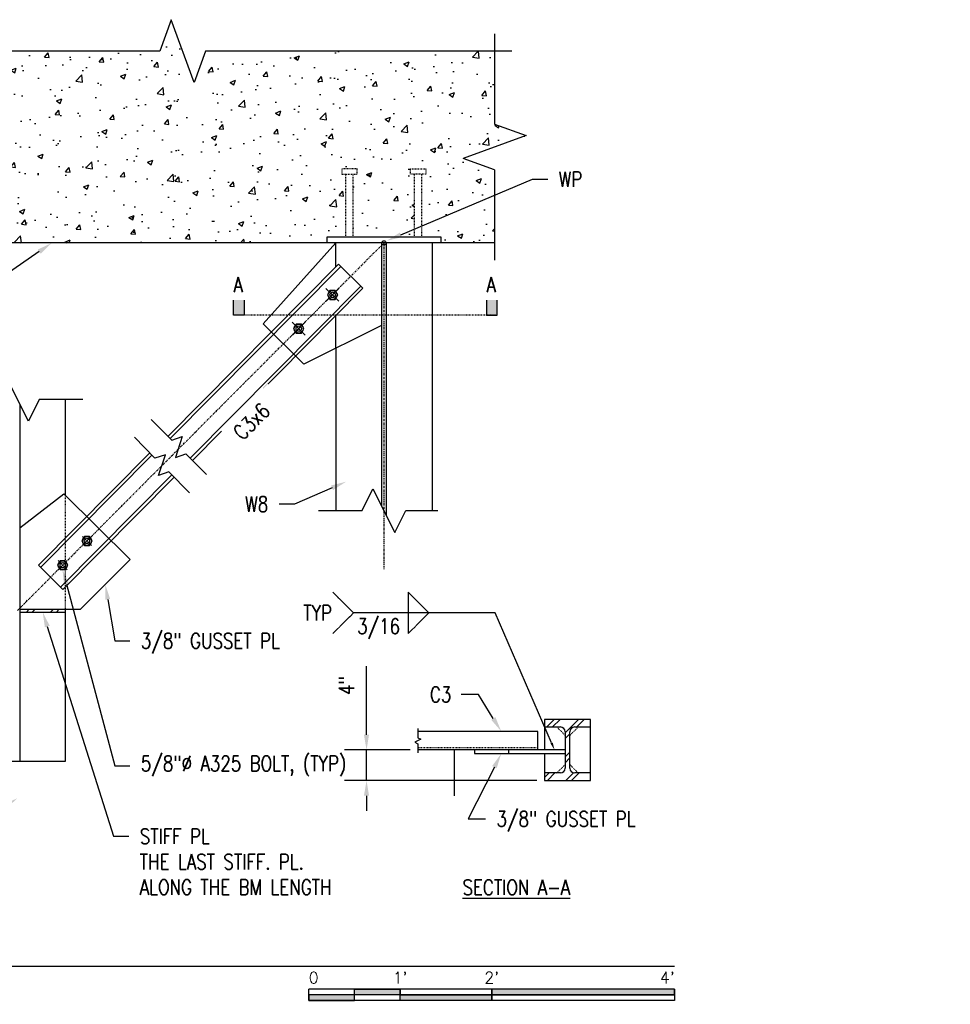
# Model space of a CAD drawing. Header units: inches. Extents: x -28 to 1146, y 31 to 191.
# Tile 12 of 12: x 642 to 764, y 36 to 165. Entities that reach past the tile are written whole.
import ezdxf
from ezdxf import colors
from ezdxf.entities.mleader import LeaderData, LeaderLine
from ezdxf.enums import TextEntityAlignment as Align
from ezdxf.math import Vec2, Vec3

# ---------------------------------------------------------------- set-up
doc = ezdxf.new("R2010")
doc.units = ezdxf.units.IN
doc.header["$MEASUREMENT"] = 0
for name, pattern in [('Center 1_4_', [0.53125, 0.25, -0.09375, 0.09375, -0.09375]), ('CENTER2', [1.125, 0.75, -0.125, 0.125, -0.125]), ('Dash', [0.25, 0.125, -0.125]), ('Hidden 3_32_', [0.140625, 0.09375, -0.046875])]:
    doc.linetypes.add(name, pattern=pattern)
doc.layers.add('A-WALL-PATT', color=8, linetype='Continuous', lineweight=18)
for name, color, linetype in [('M-DETL-PATT', 8, 'Continuous'), ('S-ANNO-DIMS', 1, 'Continuous'), ('S-ANNO-NOTE', 2, 'Continuous'), ('S-ANNO-SYMB', 2, 'Continuous'), ('S-DETL', 90, 'Continuous'), ('S-DETL-CNTR', 1, 'Center 1_4_'), ('S-DETL-HDLN', 1, 'Dash'), ('S-DETL-MEDM', 3, 'Continuous'), ('S-DETL-THIN', 1, 'Continuous')]:
    doc.layers.add(name, color=color, linetype=linetype)
doc.styles.add('Annotative', font='romans.shx', dxfattribs={"width": 0.8, "height": 0.125})
doc.styles.add('Arial', font='romans.shx', dxfattribs={"width": 0.8})
doc.styles.add('TITLES', font='swiss.ttf', dxfattribs={"width": 0.8, "height": 0.25})
doc.dimstyles.new('Annotative', dxfattribs={"dimscale": 0, "dimtxt": 0.125, "dimasz": 0.125, "dimexe": 0.18, "dimexo": 0.0625, "dimgap": 0.09, "dimtad": 1, "dimdec": 3, "dimzin": 3, "dimdsep": 46, "dimlunit": 4, "dimtxsty": 'Annotative', "dimcen": 0.09, "dimclrt": 2, "dimazin": 2, "dimtfac": 1, "dimtdec": 3, "dimtmove": 0, "dimatfit": 0, "dimfxl": 1, "dimtfill": 1, "dimfrac": 2, "dimtolj": 1, "dimtzin": 0, "dimarcsym": 0})

# ---------------------------------------------------------------- blocks, each defined once
blk = doc.blocks.new('*D44')
at = {"layer": 'Defpoints', "color": 0, "transparency": 16777216}
for p in [(694.52, 69.51), (687.79, 65.51), (711.15, 65.51)]:
    blk.add_point(p, dxfattribs=at)
at = {"layer": 'S-ANNO-DIMS', "color": 0, "lineweight": -2, "transparency": 16777216}
for p, q in [((687.79, 71.51), (687.79, 80.51)), ((693.52, 69.51), (684.91, 69.51)), ((687.79, 65.51), (687.79, 69.51)), ((710.15, 65.51), (684.91, 65.51)), ((687.79, 63.51), (687.79, 61.51))]:
    blk.add_line(p, q, dxfattribs=at)
at = {"layer": 'S-ANNO-DIMS', "color": 0, "transparency": 16777216}
for points in [[(687.45, 71.51), (688.12, 71.51), (687.79, 69.51)], [(687.45, 63.51), (688.12, 63.51), (687.79, 65.51)]]:
    blk.add_solid(points, dxfattribs=at)
at = {"layer": 'S-ANNO-DIMS', "color": 2, "lineweight": -3, "transparency": 16777216, "insert": (685.16, 77.96), "char_height": 2, "width": 3.1065, "attachment_point": 5, "rotation": 90, "style": 'Annotative'}
blk.add_mtext('\\A1;4"', dxfattribs=at)
blk = doc.blocks.new('*U69')
for points in [[(-3, -0.2812), (-2.625, -0.2812), (-2.625, -0.2344), (-3, -0.2344)], [(-2.625, -0.188), (-2.25, -0.188), (-2.25, -0.2344), (-2.625, -0.2344)], [(-2.25, -0.2349), (-1.5, -0.2349), (-1.5, -0.2812), (-2.25, -0.2812)], [(-1.5, -0.2344), (0, -0.2344), (0, -0.1875), (-1.5, -0.1875)]]:
    blk.add_hatch(color=256).paths.add_polyline_path(points)
for p, q in [((0, -0.1875), (-3, -0.1875)), ((-3, -0.2812), (-3, -0.1875)), ((0, -0.2344), (-3, -0.2344)), ((-2.625, -0.2807), (-2.625, -0.188)), ((-2.25, -0.2812), (-2.25, -0.1885)), ((-1.5, -0.2812), (-1.5, -0.1885)), ((0, -0.1875), (0, -0.2812)), ((0, -0.2812), (-3, -0.2812))]:
    blk.add_line(p, q)
at = {"flags": 128}
for points in [[(-3, -0.2812), (-2.625, -0.2812), (-2.625, -0.2344), (-3, -0.2344), (-3, -0.2812)], [(-2.625, -0.188), (-2.25, -0.188), (-2.25, -0.2344), (-2.625, -0.2344), (-2.625, -0.188)], [(-2.25, -0.2349), (-1.5, -0.2349), (-1.5, -0.2812), (-2.25, -0.2812), (-2.25, -0.2349)], [(-1.5, -0.2344), (0, -0.2344), (0, -0.1875), (-1.5, -0.1875), (-1.5, -0.2344)]]:
    blk.add_lwpolyline(points, close=True, dxfattribs=at)
at = {"style": 'Arial'}
blk.add_text('0', height=0.0937, dxfattribs=at).set_placement((-3, -0.0937), align=Align.MIDDLE_LEFT)
for s, p in [("1'", (-2.25, -0.0937)), ("2'", (-1.5, -0.0937))]:
    blk.add_text(s, height=0.09375, dxfattribs=at).set_placement(p, align=Align.MIDDLE_CENTER)
blk.add_text("4'", height=0.09375, dxfattribs=at).set_placement((0, -0.0937), align=Align.MIDDLE_RIGHT)
blk = doc.blocks.new('*U74')
at = {"linetype": 'Continuous', "lineweight": -3}
blk.add_line((1.125, 0.625), (8.5732, 0.625), dxfattribs=at)
at = {"lineweight": -3}
blk.add_circle((0.8125, 0.625), 0.3125, dxfattribs=at)
at = {"lineweight": -3, "style": 'Arial'}
blk.add_attdef('DRAWING_AREA_TITLE', text='', height=0.1875, dxfattribs=at).set_placement((1.3743, 0.6339), align=Align.BOTTOM_LEFT)
blk.add_attdef('X#', text='', height=0.1875, dxfattribs=at).set_placement((0.8125, 0.625), align=Align.MIDDLE_CENTER)
blk.add_attdef('SCALE:', text='', height=0.0938, dxfattribs=at).set_placement((1.3743, 0.5606), align=Align.TOP_LEFT)
blk = doc.blocks.new('*U96')
at = {"layer": 'S-ANNO-DIMS', "color": 0, "linetype": 'CENTER2', "transparency": 16777216}
for p, q in [((-0.84, 0), (-0.12, 0)), ((0, 0.12), (0, 0.84)), ((0.12, 0), (0.84, 0)), ((0, -0.84), (0, -0.12))]:
    blk.add_line(p, q, dxfattribs=at)
at = {"layer": 'S-ANNO-DIMS', "color": 0, "linetype": 'Continuous', "transparency": 16777216}
for p, q in [((-0.06, 0), (0.06, 0)), ((0, -0.06), (0, 0.06))]:
    blk.add_line(p, q, dxfattribs=at)
blk = doc.blocks.new('*U97')
at = {"layer": 'S-ANNO-DIMS', "color": 0, "linetype": 'CENTER2', "transparency": 16777216}
for p, q in [((-0.84, 0), (-0.12, 0)), ((0, 0.12), (0, 0.84)), ((0.12, 0), (0.84, 0)), ((0, -0.84), (0, -0.12))]:
    blk.add_line(p, q, dxfattribs=at)
at = {"layer": 'S-ANNO-DIMS', "color": 0, "linetype": 'Continuous', "transparency": 16777216}
for p, q in [((-0.06, 0), (0.06, 0)), ((0, -0.06), (0, 0.06))]:
    blk.add_line(p, q, dxfattribs=at)

msp = doc.modelspace()

# ---------------------------------------------------------------- hatches: boundary and pattern name
at = {"layer": 'A-WALL-PATT', "lineweight": -3}
h = msp.add_hatch(dxfattribs=at)
h.set_pattern_fill('AR-CONC', color=8, style=0)
h.set_pattern_definition([(50, (279.947, 0), (7.1726, -0.62752), [0.75, -8.25]), (355, (279.947, 0), (-1.38751, 7.52192), [0.6, -6.6]), (100.4514, (280.5446, -0.052), (5.78509, 6.8944), [0.6374, -7.01142]), (46.1842, (279.947, 2), (10.67241, -1.6552), [1.125, -12.375]), (96.6356, (280.836, 1.862), (9.34662, 9.74119), [0.9561, -10.51714]), (351.1842, (279.947, 2), (9.34662, 9.74119), [0.9, -9.9]), (21, (280.947, 1.5), (5.96907, -4.02619), [0.75, -8.25]), (326, (280.947, 1.5), (2.43315, 7.2515), [0.6, -6.6]), (71.4514, (281.444, 1.1645), (8.40222, 3.22531), [0.6374, -7.01142]), (37.5, (279.947, 0), (0.121599, 3.328939), [0, -6.52, 0, -6.7, 0, -6.625]), (7.5, (279.947, 0), (2.630695, 3.944117), [0, -3.82, 0, -6.37, 0, -2.525]), (327.5, (277.717, 0), (5.338224, -0.225549), [0, -2.5, 0, -7.8, 0, -10.35]), (317.5, (276.717, 0), (5.83186, 1.00105), [0, -3.25, 0, -5.18, 0, -7.35])])
h.paths.add_polyline_path([(682.5659, 136.0426), (682.5659, 136.7926), (685.0934, 136.7926), (685.0934, 145.0603), (684.562, 145.0603), (684.562, 145.7689), (686.5698, 145.7689), (686.5698, 145.0603), (686.0383, 145.0603), (686.0383, 136.7926), (694.0934, 136.7926), (694.0934, 145.0603), (693.562, 145.0603), (693.562, 145.7689), (695.5698, 145.7689), (695.5698, 145.0603), (695.0383, 145.0603), (695.0383, 136.7926), (697.5659, 136.7926), (697.5659, 136.0426), (704.5902, 136.0426), (704.5902, 145.6318), (700.469, 147.1318), (708.7114, 150.1318), (704.5902, 151.6318), (704.5902, 161.221), (666.6783, 161.221), (665.1783, 157.0998), (662.1783, 165.3423), (660.6783, 161.221), (622.7664, 161.221), (622.7664, 151.6318), (626.8876, 150.1318), (618.6452, 147.1318), (622.7664, 145.6318), (622.7664, 136.0426), (663.1097, 136.0426)])
for points in [[(671.7288, 126.5501), (671.7288, 128.8001), (670.3224, 128.8001), (670.3224, 126.5501)], [(704.9257, 126.5501), (704.9257, 128.7627), (703.5192, 128.7627), (703.5192, 126.5501)]]:
    msp.add_hatch(color=8, dxfattribs=at).paths.add_polyline_path(points)
h = msp.add_hatch(dxfattribs=at)
h.set_pattern_fill('FP_10', color=8, style=0, pattern_type=2)
h.set_pattern_definition([(45, (279.947, 0), (-1.583919, 1.583919), []), (45, (279.947, 2.4), (-1.583919, 1.583919), [])])
h.paths.add_polyline_path([(648.3051, 87.6144), (648.3051, 87.9894), (642.3051, 87.9894), (642.3051, 87.6144)])
h.paths.add_polyline_path([(635.6781, 87.6144), (641.6781, 87.6144), (641.6781, 87.9894), (635.6781, 87.9894)])
at = {"layer": 'M-DETL-PATT', "lineweight": -3}
h = msp.add_hatch(dxfattribs=at)
h.set_pattern_fill('FP_10', color=8, style=0, pattern_type=2)
h.set_pattern_definition([(45, (298.697, -7.5807), (-1.583919, 1.583919), []), (45, (298.697, -5.1807), (-1.583919, 1.583919), [])])
h.paths.add_polyline_path([(717.1549, 65.511), (717.1549, 66.4954), (715.0953, 66.4954), (714.9331, 66.5167), (714.7819, 66.5793), (714.652, 66.679), (714.5524, 66.8088), (714.4898, 66.96), (714.4684, 67.1223), (714.4684, 71.8997), (714.4898, 72.062), (714.5524, 72.2132), (714.652, 72.3431), (714.7819, 72.4427), (714.9331, 72.5053), (715.0953, 72.5267), (717.1549, 72.5267), (717.1549, 73.511), (711.1549, 73.511), (711.1549, 72.5267), (713.2145, 72.5267), (713.3767, 72.5053), (713.528, 72.4427), (713.6578, 72.3431), (713.7574, 72.2132), (713.8201, 72.062), (713.8414, 71.8997), (713.8414, 67.1223), (713.8201, 66.96), (713.7574, 66.8088), (713.6578, 66.679), (713.528, 66.5793), (713.3767, 66.5167), (713.2145, 66.4954), (711.1549, 66.4954), (711.1549, 65.511)])

# ---------------------------------------------------------------- linework, layer by layer
at = {"layer": 'S-DETL', "lineweight": -3}
msp.add_line((642.3051, 87.6144), (648.3051, 87.6144), dxfattribs=at)
at = {"layer": 'S-DETL-CNTR', "lineweight": -3}
for p, q in [((641.9916, 87.8018), (690.0659, 136.0426)), ((690.0659, 136.0426), (690.0659, 93.2301))]:
    msp.add_line(p, q, dxfattribs=at)
at = {"layer": 'S-DETL-HDLN', "linetype": 'Hidden 3_32_', "lineweight": -3}
for p, q in [((684.562, 145.7689), (684.562, 145.0603)), ((686.5698, 145.7689), (684.562, 145.7689)), ((684.562, 145.0603), (686.5698, 145.0603)), ((685.0934, 136.7926), (685.0934, 145.0603)), ((686.0383, 136.7926), (686.0383, 145.0603)), ((686.5698, 145.0603), (686.5698, 145.7689)), ((693.562, 145.0603), (693.562, 145.7689)), ((693.562, 145.7689), (695.5698, 145.7689)), ((695.5698, 145.0603), (693.562, 145.0603)), ((694.0934, 136.7926), (694.0934, 145.0603)), ((695.0383, 136.7926), (695.0383, 145.0603)), ((695.5698, 145.7689), (695.5698, 145.0603)), ((704.9257, 126.5501), (670.3224, 126.5501)), ((648.3051, 86.0494), (648.3051, 102.8938)), ((712.7512, 72.5267), (713.8414, 71.4364)), ((715.5586, 72.5267), (714.4684, 71.4364)), ((710.2576, 69.8036), (694.5213, 69.8036)), ((712.7512, 66.4954), (713.8414, 67.5856)), ((715.5586, 66.4954), (714.4684, 67.5856))]:
    msp.add_line(p, q, dxfattribs=at)
at = {"layer": 'S-DETL-MEDM', "lineweight": -3}
for p, q in [((662.1783, 165.3423), (660.6783, 161.221)), ((665.1783, 157.0998), (662.1783, 165.3423)), ((704.5902, 163.471), (704.5902, 151.6318)), ((660.6783, 161.221), (620.5164, 161.221)), ((666.6783, 161.221), (665.1783, 157.0998)), ((706.8402, 161.221), (666.6783, 161.221)), ((704.5902, 151.6318), (708.7114, 150.1318)), ((708.7114, 150.1318), (700.469, 147.1318)), ((704.5902, 145.6318), (700.469, 147.1318)), ((704.5902, 145.6318), (704.5902, 133.7926)), ((704.5902, 136.0426), (622.7664, 136.0426)), ((674.2323, 125.4148), (683.7524, 136.0426)), ((697.5659, 136.7926), (682.5659, 136.7926)), ((682.5659, 136.7926), (682.5659, 136.0426)), ((683.7524, 132.8926), (683.7524, 136.0426)), ((689.7524, 136.0426), (689.7524, 101.5415)), ((690.3794, 136.0426), (690.3794, 100.2876)), ((696.3794, 136.0426), (696.3794, 100.9146)), ((697.5659, 136.0426), (697.5659, 136.7926)), ((684.116, 133.2595), (661.7442, 110.6787)), ((684.4054, 132.9727), (684.116, 133.2595)), ((684.116, 133.2595), (687.3127, 130.0924)), ((662.0336, 110.392), (684.4054, 132.9727)), ((687.0232, 130.3791), (664.6514, 107.7984)), ((664.9409, 107.5116), (687.3127, 130.0924)), ((684.1554, 128.4095), (682.4624, 130.0868)), ((682.4872, 128.3852), (684.1718, 130.0698)), ((682.9915, 129.8133), (682.6533, 129.2276)), ((682.6533, 129.2276), (682.9915, 128.6419)), ((683.6678, 129.8133), (682.9915, 129.8133)), ((684.0059, 129.2276), (683.6678, 129.8133)), ((683.6678, 128.6419), (684.0059, 129.2276)), ((687.3127, 130.0924), (687.0232, 130.3791)), ((682.9915, 128.6419), (683.6678, 128.6419)), ((679.5602, 120.1362), (674.2323, 125.4148)), ((679.7467, 123.9596), (678.0537, 125.6368)), ((678.0576, 123.9556), (679.7428, 125.6408)), ((678.562, 125.3839), (678.2239, 124.7982)), ((679.2384, 125.3839), (678.562, 125.3839)), ((679.5765, 124.7982), (679.2384, 125.3839)), ((683.7524, 122.2182), (683.7524, 126.4988)), ((678.2239, 124.7982), (678.562, 124.2125)), ((678.562, 124.2125), (679.2384, 124.2125)), ((679.2384, 124.2125), (679.5765, 124.7982)), ((689.7524, 125.1979), (679.5602, 120.1362)), ((683.7524, 122.2182), (683.7524, 100.9146)), ((643.4252, 112.6548), (640.558, 118.3892)), ((644.8588, 115.522), (643.4252, 112.6548)), ((650.5551, 115.522), (644.8588, 115.522)), ((648.3051, 102.8938), (648.3051, 115.522)), ((642.3051, 114.895), (642.3051, 68.0559)), ((659.5282, 112.8742), (662.2588, 110.1688)), ((660.0376, 107.8112), (657.3322, 110.5418)), ((662.2588, 110.1688), (663.6157, 110.6281)), ((663.6157, 110.6281), (662.7224, 107.9059)), ((659.341, 108.4845), (644.7448, 93.752)), ((645.0343, 93.4652), (659.6305, 108.1977)), ((661.3987, 108.2578), (660.0376, 107.8112)), ((660.48, 105.5441), (661.3987, 108.2578)), ((662.7224, 107.9059), (664.0793, 108.3652)), ((664.0793, 108.3652), (666.8099, 105.6599)), ((661.8411, 105.9907), (660.48, 105.5441)), ((664.5465, 103.2601), (661.8411, 105.9907)), ((662.2483, 105.6042), (647.6521, 90.8716)), ((647.9415, 90.5848), (662.5377, 105.3174)), ((687.1987, 100.9146), (688.6323, 103.7818)), ((688.6323, 103.7818), (691.4995, 98.0473)), ((642.3051, 98.6464), (648.0767, 103.1201)), ((648.0767, 103.1201), (656.7665, 94.5108)), ((681.5024, 100.9146), (687.1987, 100.9146)), ((691.4995, 98.0473), (692.9331, 100.9146)), ((692.9331, 100.9146), (697.1294, 100.9146)), ((650.7697, 97.5354), (650.4316, 96.9497)), ((650.4316, 96.9497), (650.7697, 96.3639)), ((651.4461, 97.5354), (650.7697, 97.5354)), ((651.7842, 96.9497), (651.4461, 97.5354)), ((651.4461, 96.3639), (651.7842, 96.9497)), ((650.7697, 96.3639), (651.4461, 96.3639)), ((647.5932, 94.3478), (647.255, 93.7621)), ((648.2695, 94.3478), (647.5932, 94.3478)), ((648.6077, 93.7621), (648.2695, 94.3478)), ((656.7665, 94.5108), (650.2451, 87.9894)), ((644.7448, 93.752), (647.9415, 90.5848)), ((647.255, 93.7621), (647.5932, 93.1764)), ((647.5932, 93.1764), (648.2695, 93.1764)), ((648.2695, 93.1764), (648.6077, 93.7621)), ((642.3051, 87.9894), (650.2451, 87.9894)), ((648.3051, 68.0559), (648.3051, 87.9894)), ((694.5213, 72.3081), (694.5213, 71.1244)), ((710.2576, 71.9485), (694.5213, 71.9485)), ((694.5213, 71.1244), (694.9159, 70.9271)), ((710.2576, 69.511), (710.2576, 71.9485)), ((713.8414, 71.8997), (713.8414, 67.1223)), ((694.9159, 70.9271), (694.1267, 70.5325)), ((694.1267, 70.5325), (694.5213, 70.3352)), ((694.5213, 70.3352), (694.5213, 69.1514)), ((713.8414, 69.511), (694.5213, 69.511)), ((701.9647, 69.511), (701.9647, 69.0408)), ((701.9647, 69.0408), (713.8414, 69.0408)), ((706.4186, 69.511), (706.4186, 69.0408)), ((635.6781, 68.0559), (648.3051, 68.0559)), ((711.1549, 65.511), (717.1549, 65.511))]:
    msp.add_line(p, q, dxfattribs=at)
for centre, radius in [((690.0659, 136.0426), 0.2812), ((683.3296, 129.2276), 0.5857), ((683.3296, 129.2276), 0.3516), ((678.9002, 124.7982), 0.5857), ((678.9002, 124.7982), 0.3516), ((651.1079, 96.9497), 0.5857), ((651.1079, 96.9497), 0.3516), ((647.9313, 93.7621), 0.5857), ((647.9313, 93.7621), 0.3516)]:
    msp.add_circle(centre, radius, dxfattribs=at)
for centre, start, end in [((715.0953, 71.8997), 90, 180), ((713.2145, 67.1223), 270, 0), ((715.0953, 67.1223), 180, 270)]:
    msp.add_arc(centre, 0.627, start, end, dxfattribs=at)
at = {"layer": 'S-DETL-THIN', "lineweight": -3}
for p, q in [((670.3224, 129.3629), (671.7288, 129.3629)), ((671.7288, 129.3629), (671.7288, 126.5501)), ((704.9257, 129.3629), (703.5192, 129.3629)), ((704.9257, 126.5501), (704.9257, 129.3629)), ((671.7288, 128.8001), (670.3224, 128.8001)), ((670.3224, 126.5501), (670.3224, 128.8001)), ((704.9257, 128.7627), (703.5192, 128.7627)), ((703.5192, 128.7627), (703.5192, 126.5501)), ((671.7288, 126.5501), (670.3224, 126.5501)), ((703.5192, 126.5501), (704.9257, 126.5501)), ((717.1549, 73.511), (711.1549, 73.511)), ((711.1549, 73.511), (711.1549, 69.511)), ((711.1549, 72.5267), (713.2145, 72.5267)), ((715.0953, 72.5267), (717.1549, 72.5267)), ((717.1549, 65.511), (717.1549, 73.511)), ((714.4684, 67.1223), (714.4684, 71.8997)), ((699.295, 69.511), (699.295, 63.511)), ((711.1549, 69.0408), (711.1549, 65.511)), ((713.2145, 66.4954), (711.1549, 66.4954)), ((717.1549, 66.4954), (715.0953, 66.4954))]:
    msp.add_line(p, q, dxfattribs=at)
msp.add_arc((713.2145, 71.8997), 0.627, 360, 90, dxfattribs=at)

# ---------------------------------------------------------------- block references
at = {"layer": 'S-ANNO-DIMS', "linetype": 'CENTER2', "rotation": 45.00000000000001}
for name, p in [('*U97', (651.1079, 96.9497)), ('*U96', (647.9313, 93.7621))]:
    msp.add_blockref(name, p, dxfattribs=at)
at = {"layer": 'S-ANNO-SYMB', "lineweight": -3}
ref = msp.add_blockref('*U74', (591.0375, 31.1357), dxfattribs=dict(at, xscale=16, yscale=16, zscale=16))
ref.add_attrib('SCALE:', 'SCALE: 3/4" = 1\'-0"', dxfattribs={"layer": '0', "lineweight": -3, "height": 2, "style": 'Annotative', "width": 0.796875}).set_placement((613.0263, 40.105), align=Align.TOP_LEFT)
ref.add_attrib('DRAWING_AREA_TITLE', 'DETAIL', dxfattribs={"layer": '0', "lineweight": -3, "height": 4, "style": 'TITLES', "width": 0.796875}).set_placement((613.0263, 41.2782), align=Align.BOTTOM_LEFT)
ref.add_attrib('X#', 'D2', dxfattribs={"layer": '0', "lineweight": -3, "height": 4, "style": 'TITLES', "width": 0.796875}).set_placement((604.0375, 41.1357), align=Align.MIDDLE_CENTER)
at = {"layer": 'S-ANNO-SYMB', "lineweight": -3, "xscale": 16, "yscale": 16, "zscale": 16}
msp.add_blockref('*U69', (728.2082, 41.1357), dxfattribs=at)

# ---------------------------------------------------------------- texts
at = {"layer": 'S-ANNO-NOTE', "lineweight": -3, "insert": (700.3799, 52.4842), "char_height": 2, "width": 17.942019, "attachment_point": 1, "line_spacing_factor": 0.981704, "style": 'Annotative'}
msp.add_mtext('{\\LSECTION A-A}', dxfattribs=at)

# ---------------------------------------------------------------- dimensions: what is measured, and where the dimension line sits
at = {"layer": 'S-ANNO-DIMS', "lineweight": -3}
dim = msp.add_linear_dim(base=(687.7857, 65.511), p1=(694.5213, 69.511), p2=(711.1549, 65.511), angle=90, dimstyle='Annotative', override={"dimpost": '\\X', "dimtfill": 0}, dxfattribs=at)
dim.commit()
dim.dimension.update_dxf_attribs({"geometry": '*D44', "text_midpoint": (687.7857, 77.9605), "dimtype": 160})

# ---------------------------------------------------------------- leaders
at = {"layer": 'S-ANNO-NOTE', "lineweight": -3}
ml = msp.add_multileader_mtext('Standard', dxfattribs=at)
ml.set_content('\\A1;WP', color=256, style='Annotative')
ml.set_leader_properties(color=1, linetype='ByLayer', lineweight=-1)
ml.build(insert=Vec2(0, 0))
ml.multileader.update_dxf_attribs({"text_right_attachment_type": 3, "dogleg_length": 0.125, "arrow_head_size": 2, "scale": 16})
ctx = ml.context
ctx.base_point, ctx.scale, ctx.char_height, ctx.arrow_head_size, ctx.landing_gap_size, ctx.plane_origin = Vec3(711.5703, 144.3975), 16, 2, 2, 1.44, Vec3(735.5682, 116.2721)
ctx.right_attachment = 3
notes = []
notes.append((ctx, [(0, (1, 1, 0), (709.5703, 144.3975), (1, 0), 2, [(0, [(690.4438, 136.3304)], 0, [])])]))
ctx.mtext.insert, ctx.mtext.width, ctx.mtext.flow_direction = Vec3(713.0103, 145.3975), 5.231143, 5
ml = msp.add_multileader_mtext('Standard', dxfattribs=at)
ml.set_content('\\A1;GUSSET PL 3/8x5x0\'-5"', color=256, style='Annotative')
ml.set_leader_properties(color=1, linetype='ByLayer', lineweight=-1)
ml.build(insert=Vec2(0, 0))
ml.multileader.update_dxf_attribs({"text_right_attachment_type": 3, "dogleg_length": 0.125, "arrow_head_size": 2, "scale": 16})
ctx = ml.context
ctx.base_point, ctx.scale, ctx.char_height, ctx.arrow_head_size, ctx.landing_gap_size, ctx.plane_origin = Vec3(461.0928, 139.7357), 16, 2, 2, 1.44, Vec3(489.3759, 113.009)
ctx.right_attachment = 3
notes.append((ctx, [(0, (1, 1, 0), (459.0928, 139.7357), (1, 0), 2, [(0, [(437.4566, 139.2209)], 0, [])])]))
ctx.mtext.insert, ctx.mtext.width, ctx.mtext.flow_direction = Vec3(462.5328, 141.069), 34.793942, 5
ml = msp.add_multileader_mtext('Standard', dxfattribs=at)
ml.set_content('\\A1;W8', color=256, style='Annotative')
ml.set_leader_properties(color=1, linetype='ByLayer', lineweight=-1)
ml.build(insert=Vec2(0, 0))
ml.multileader.update_dxf_attribs({"text_right_attachment_type": 3, "dogleg_length": 0.125, "arrow_head_size": 2, "scale": 16})
ctx = ml.context
ctx.base_point, ctx.scale, ctx.char_height, ctx.arrow_head_size, ctx.landing_gap_size, ctx.plane_origin = Vec3(670.481, 101.7654), 16, 2, 2, 1.44, Vec3(692.1216, 67.2082)
ctx.right_attachment, ctx.text_align_type = 3, 2
notes.append((ctx, [(1, (1, 1, 0), (678.3324, 101.7654), (-1, 0), 2, [(0, [(685.0989, 104.7163)], 0, [])])]))
ctx.mtext.insert, ctx.mtext.width, ctx.mtext.alignment, ctx.mtext.flow_direction = Vec3(674.8924, 102.7654), 6.068899, 3, 5
ml = msp.add_multileader_mtext('Standard', dxfattribs=at)
ml.set_content('\\A1;5/8"%%C A325 BOLT, (TYP)', color=256, style='Annotative')
ml.set_leader_properties(color=1, linetype='ByLayer', lineweight=-1)
ml.build(insert=Vec2(0, 0))
ml.multileader.update_dxf_attribs({"text_right_attachment_type": 3, "dogleg_length": 0.125, "arrow_head_size": 2, "scale": 16})
ctx = ml.context
ctx.base_point, ctx.scale, ctx.char_height, ctx.arrow_head_size, ctx.landing_gap_size, ctx.plane_origin = Vec3(656.7489, 67.4078), 16, 2, 2, 1.44, Vec3(695.6724, 1.8072)
ctx.right_attachment = 3
notes.append((ctx, [(0, (1, 1, 0), (654.7489, 67.4078), (1, 0), 2, [(0, [(647.9022, 93.2054)], 0, [])])]))
ctx.mtext.insert, ctx.mtext.width, ctx.mtext.flow_direction = Vec3(658.1889, 68.7411), 16.014676, 5
ml = msp.add_multileader_mtext('Standard', dxfattribs=at)
ml.set_content('\\A1;3/8" GUSSET PL', color=256, style='Annotative')
ml.set_leader_properties(color=1, linetype='ByLayer', lineweight=-1)
ml.build(insert=Vec2(0, 0))
ml.multileader.update_dxf_attribs({"text_right_attachment_type": 3, "dogleg_length": 0.125, "arrow_head_size": 2, "scale": 16})
ctx = ml.context
ctx.base_point, ctx.scale, ctx.char_height, ctx.arrow_head_size, ctx.landing_gap_size, ctx.plane_origin = Vec3(656.7489, 83.8362), 16, 2, 2, 1.44, Vec3(702.7189, 51.5131)
ctx.right_attachment = 3
notes.append((ctx, [(0, (1, 1, 0), (654.7489, 83.8362), (1, 0), 2, [(0, [(653.5058, 91.2501)], 0, [])])]))
ctx.mtext.insert, ctx.mtext.width, ctx.mtext.flow_direction = Vec3(658.1889, 84.8362), 14.791059, 5
ml = msp.add_multileader_mtext('Standard', dxfattribs=at)
ml.set_content('\\A1;STIFF PL\\PTHE LAST STIFF. PL.\\PALONG THE BM LENGTH', color=256, style='Annotative')
ml.set_leader_properties(color=1, linetype='ByLayer', lineweight=-1)
ml.build(insert=Vec2(0, 0))
ml.multileader.update_dxf_attribs({"text_right_attachment_type": 3, "dogleg_length": 0.125, "arrow_head_size": 2, "scale": 16})
ctx = ml.context
ctx.base_point, ctx.scale, ctx.char_height, ctx.arrow_head_size, ctx.landing_gap_size, ctx.plane_origin = Vec3(656.604, 58.1787), 16, 2, 2, 1.44, Vec3(701.7547, 13.3259)
ctx.right_attachment = 3
notes.append((ctx, [(0, (1, 1, 0), (654.604, 58.1787), (1, 0), 2, [(0, [(645.3051, 87.6144)], 0, [])])]))
ctx.mtext.insert, ctx.mtext.width, ctx.mtext.flow_direction = Vec3(658.044, 59.1787), 30.511063, 5
ml = msp.add_multileader_mtext('Standard', dxfattribs=at)
ml.set_content('\\A1;C3', color=256, style='Annotative')
ml.set_leader_properties(color=1, linetype='ByLayer', lineweight=-1)
ml.build(insert=Vec2(0, 0))
ml.multileader.update_dxf_attribs({"text_right_attachment_type": 3, "dogleg_length": 0.36, "arrow_head_size": 2, "scale": 16})
ctx = ml.context
ctx.base_point, ctx.scale, ctx.char_height, ctx.arrow_head_size, ctx.landing_gap_size, ctx.plane_origin = Vec3(694.6685, 76.7838), 16, 2, 2, 1.44, Vec3(751.9804, 42.3519)
ctx.right_attachment = 3
notes.append((ctx, [(1, (1, 1, 0), (702.4793, 76.7838), (-1, 0), 2.2642, [(0, [(705.4653, 71.9485)], 0, [])])]))
ctx.mtext.insert, ctx.mtext.width, ctx.mtext.defined_height, ctx.mtext.flow_direction = Vec3(696.1085, 77.7838), 4.064725, 2.3569, 5
ml = msp.add_multileader_mtext('Standard', dxfattribs=at)
ml.set_content('\\A1;3/8" GUSSET PL', color=256, style='Annotative')
ml.set_leader_properties(color=1, linetype='ByLayer', lineweight=-1)
ml.build(insert=Vec2(0, 0))
ml.multileader.update_dxf_attribs({"text_right_attachment_type": 3, "dogleg_length": 0.36, "arrow_head_size": 2, "scale": 16})
ctx = ml.context
ctx.base_point, ctx.scale, ctx.char_height, ctx.arrow_head_size, ctx.landing_gap_size, ctx.plane_origin = Vec3(703.4043, 60.4623), 16, 2, 2, 1.44, Vec3(751.9804, 21.5416)
ctx.right_attachment = 3
notes.append((ctx, [(0, (1, 1, 0), (701.1401, 60.4623), (1, 0), 2.2642, [(0, [(705.4653, 69.0408)], 0, [])])]))
ctx.mtext.insert, ctx.mtext.width, ctx.mtext.defined_height, ctx.mtext.flow_direction = Vec3(704.8443, 61.4623), 13.434848, 2.3569, 5
ml = msp.add_multileader_mtext('Standard', dxfattribs=at)
ml.set_content('\\A1;SYMM ABOUT CL', color=256, style='Annotative')
ml.set_leader_properties(color=1, linetype='ByLayer', lineweight=-1)
ml.build(insert=Vec2(0, 0))
ml.multileader.update_dxf_attribs({"text_right_attachment_type": 3, "dogleg_length": 0.125, "arrow_head_size": 2, "scale": 16})
ctx = ml.context
ctx.base_point, ctx.scale, ctx.char_height, ctx.arrow_head_size, ctx.landing_gap_size, ctx.plane_origin = Vec3(607.0395, 56.4908), 16, 2, 2, 1.44, Vec3(644.9347, 29.0841)
ctx.right_attachment = 3
notes.append((ctx, [(1, (1, 1, 0), (631.8052, 56.4908), (-1, 0), 2, [(0, [(641.9916, 63.1785)], 0, [])])]))
ctx.mtext.insert, ctx.mtext.width, ctx.mtext.flow_direction = Vec3(608.4795, 57.4908), 22.464838, 5
at = {"layer": 'S-ANNO-SYMB', "lineweight": -3}
ml = msp.add_multileader_mtext('Standard', dxfattribs=at)
ml.set_content('', color=256, style='Annotative')
ml.set_leader_properties(color=256, linetype='ByLayer', lineweight=-1)
ml.build(insert=Vec2(0, 0))
ml.multileader.update_dxf_attribs({"text_right_attachment_type": 3, "dogleg_length": 0.36, "arrow_head_size": 1, "scale": 8})
ctx = ml.context
ctx.base_point, ctx.scale, ctx.char_height, ctx.arrow_head_size, ctx.landing_gap_size, ctx.plane_origin = Vec3(702.3734, 87.4981), 8, 1, 1, 0.72, Vec3(716.556, 86.803)
ctx.right_attachment, ctx.text_align_type = 3, 2
notes.append((ctx, [(0, (1, 1, 0), (704.6539, 87.4981), (-1, 0), 0.8404, [(1, [(712.4623, 69.511)], 0, [])])]))
ctx.mtext.insert, ctx.mtext.alignment, ctx.mtext.flow_direction = Vec3(703.0934, 87.9981), 3, 5
for ctx, leaders in notes:
    for number, flags, end, landing, length, lines in leaders:
        leader = LeaderData()
        leader.index, (leader.has_last_leader_line, leader.has_dogleg_vector, leader.attachment_direction) = number, flags
        leader.last_leader_point, leader.dogleg_vector, leader.dogleg_length = Vec3(end), Vec3(landing), length
        for number, points, colour, breaks in lines:
            line = LeaderLine()
            line.index, line.vertices, line.color, line.breaks = number, Vec3.list(points), colors.encode_raw_color(colour), breaks
            leader.lines.append(line)
        ctx.leaders.append(leader)

# ---------------------------------------------------------------- next in the draw order: texts
at = {"layer": 'S-ANNO-NOTE', "lineweight": -3, "char_height": 2, "width": 1.481121, "attachment_point": 1, "line_spacing_factor": 0.981704, "style": 'Annotative', "bg_fill": 2}
for insert in [(670.3426, 131.5662), (703.5394, 131.5662)]:
    msp.add_mtext('\\pxt3.2,6.4,9.6,12.8,16,19.2,22.4,25.6,28.8,32,35.2,38.4,41.6,44.8,48,51.2,54.4,57.6,60.8,64,67.2,70.4,73.6,76.8,80,83.2,86.4,89.6,92.8,96,99.2,102.4;{A}', dxfattribs=dict(at, insert=insert))
at = {"layer": 'S-ANNO-NOTE', "lineweight": -3, "insert": (670.1098, 111.4397), "char_height": 2, "width": 6.667591, "attachment_point": 1, "rotation": 45, "line_spacing_factor": 0.981704, "style": 'Annotative', "bg_fill": 2}
msp.add_mtext('\\pxt3.2,6.4,9.6,12.8,16,19.2,22.4,25.6,28.8,32,35.2,38.4,41.6,44.8,48,51.2,54.4,57.6,60.8,64,67.2,70.4,73.6,76.8,80,83.2,86.4,89.6,92.8,96,99.2,102.4;{C3x6}', dxfattribs=at)
at = {"layer": 'S-ANNO-SYMB', "lineweight": -3, "char_height": 2, "line_spacing_factor": 0.981704, "style": 'Annotative', "bg_fill": 2}
for s, insert, width, attachment_point in [('\\pxqr,t3.2,6.4,9.6,12.8,16,19.2,22.4,25.6,28.8,32,35.2,38.4,41.6,44.8,48,51.2,54.4,57.6,60.8,64,67.2,70.4,73.6,76.8,80,83.2,86.4,89.6,92.8,96,99.2,102.4;{TYP}', (683.2632, 87.4981), 4.443364, 6), ('\\pxt3.2,6.4,9.6,12.8,16,19.2,22.4,25.6,28.8,32,35.2,38.4,41.6,44.8,48,51.2,54.4,57.6,60.8,64,67.2,70.4,73.6,76.8,80,83.2,86.4,89.6,92.8,96,99.2,102.4;{3/16}', (686.5613, 86.7482), 6.667591, 1)]:
    msp.add_mtext(s, dxfattribs=dict(at, insert=insert, width=width, attachment_point=attachment_point))

# ---------------------------------------------------------------- next in the draw order: linework, layer by layer
at = {"layer": 'S-ANNO-NOTE', "lineweight": -3}
for p, q in [((686.0787, 87.4981), (683.3728, 90.204)), ((693.2566, 90.204), (693.2566, 84.7922)), ((693.2566, 90.204), (695.9625, 87.4981)), ((686.0787, 87.4981), (683.3728, 84.7922)), ((703.8134, 87.4981), (686.0787, 87.4981)), ((693.2566, 84.7922), (695.9625, 87.4981))]:
    msp.add_line(p, q, dxfattribs=at)

# ---------------------------------------------------------------- next in the draw order: leaders
ml = msp.add_multileader_mtext('Standard', dxfattribs=at)
ml.set_content('\\A1;FACE OF HEADER BM', color=256, style='Annotative')
ml.set_leader_properties(color=1, linetype='ByLayer', lineweight=-1)
ml.build(insert=Vec2(0, 0))
ml.multileader.update_dxf_attribs({"text_right_attachment_type": 3, "dogleg_length": 0.125, "arrow_head_size": 2, "scale": 16})
ctx = ml.context
ctx.base_point, ctx.scale, ctx.char_height, ctx.arrow_head_size, ctx.landing_gap_size, ctx.plane_origin = Vec3(607.0395, 129.8444), 16, 2, 2, 1.44, Vec3(650.1486, 105.9266)
ctx.right_attachment = 3
notes = []
notes.append((ctx, [(1, (1, 1, 0), (637.5195, 129.8444), (-1, 0), 2, [(0, [(646.4937, 136.0426)], 0, [])])]))
ctx.mtext.insert, ctx.mtext.width, ctx.mtext.flow_direction = Vec3(608.4795, 130.8444), 29.215277, 5
ml = msp.add_multileader_mtext('Standard', dxfattribs=at)
ml.set_content('\\A1;L5X5X1/2', color=256, style='Annotative')
ml.set_leader_properties(color=1, linetype='ByLayer', lineweight=-1)
ml.build(insert=Vec2(0, 0))
ml.multileader.update_dxf_attribs({"text_right_attachment_type": 3, "dogleg_length": 0.125, "arrow_head_size": 2, "scale": 16})
ctx = ml.context
ctx.base_point, ctx.scale, ctx.char_height, ctx.arrow_head_size, ctx.landing_gap_size, ctx.plane_origin = Vec3(461.0928, 130.1038), 16, 2, 2, 1.44, Vec3(488.7659, 110.1367)
ctx.right_attachment = 3
notes.append((ctx, [(0, (1, 1, 0), (459.0928, 130.1038), (1, 0), 2, [(0, [(447.3326, 125.0069)], 0, [])])]))
ctx.mtext.insert, ctx.mtext.width, ctx.mtext.flow_direction = Vec3(462.5328, 131.4372), 28.764995, 5
for ctx, leaders in notes:
    for number, flags, end, landing, length, lines in leaders:
        leader = LeaderData()
        leader.index, (leader.has_last_leader_line, leader.has_dogleg_vector, leader.attachment_direction) = number, flags
        leader.last_leader_point, leader.dogleg_vector, leader.dogleg_length = Vec3(end), Vec3(landing), length
        for number, points, colour, breaks in lines:
            line = LeaderLine()
            line.index, line.vertices, line.color, line.breaks = number, Vec3.list(points), colors.encode_raw_color(colour), breaks
            leader.lines.append(line)
        ctx.leaders.append(leader)

doc.saveas('drawing.dxf')
